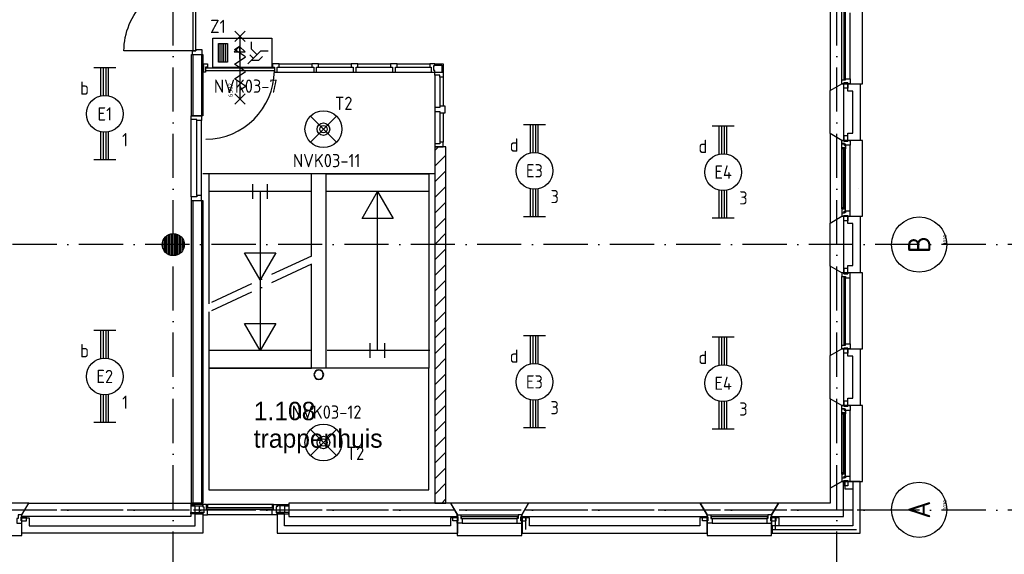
# Model space of a CAD drawing. Header units: millimetres. Extents: x -6587 to 112313, y 244 to 84344.
# Tile 33 of 55: x 73093 to 86448, y 8700 to 15959. Entities that reach past the tile are written whole.
import ezdxf
from ezdxf.enums import TextEntityAlignment as Align

# ---------------------------------------------------------------- set-up
doc = ezdxf.new("R2010")
doc.units = ezdxf.units.MM
doc.header["$LTSCALE"] = 100
doc.linetypes.add('DASHDOT', pattern=[9, 6, -1.5, 0, -1.5])
doc.layers.get('0').update_dxf_attribs({"linetype": 'CONTINUOUS'})
for name, color, linetype in [('AL$1----_ALGEMEEN', 7, 'CONTINUOUS'), ('AL$2----_RENVOOI', 7, 'CONTINUOUS'), ('AL$7----_STRAMIEN', 1, 'DASHDOT'), ('AL21----_BUITENWAND', 4, 'CONTINUOUS'), ('AL21K---_ISOLATIE', 1, 'CONTINUOUS'), ('AL22----_BINNENWAND', 7, 'CONTINUOUS'), ('AL24----_TRAPPEN', 7, 'CONTINUOUS'), ('AL28----_KONSTRUKTIE', 3, 'CONTINUOUS'), ('AL31----_BUITENKOZ', 7, 'CONTINUOUS'), ('AL32----_BINNENKOZ', 7, 'CONTINUOUS'), ('AL32----_DRAAIRICHTING', 1, 'CONTINUOUS'), ('AL65----_BEVEILIGING', 7, 'CONTINUOUS'), ('ALN-----_BLOCKNAAM', 2, 'CONTINUOUS'), ('ALXA3---_VOLZWART', 14, 'CONTINUOUS'), ('ALXAA---_GEWBETON', 12, 'CONTINUOUS'), ('ALXAB---_PREFABBETON', 1, 'CONTINUOUS'), ('ALXOU---_GLAS', 7, 'CONTINUOUS'), ('BOUW', 8, 'CONTINUOUS'), ('EB63101-_ATTRIB', 2, 'CONTINUOUS'), ('EB63202-_ATTRIB', 2, 'CONTINUOUS'), ('EB63501-_ATTRIB', 2, 'CONTINUOUS'), ('EL63101-_LICHT-ARM', 3, 'CONTINUOUS'), ('EL63202-_NOODVRL-TXT', 3, 'CONTINUOUS'), ('EL63501-_NOODVRL-ARM', 3, 'CONTINUOUS')]:
    doc.layers.add(name, color=color, linetype=linetype)
doc.styles.add('1_8', font='iso', dxfattribs={"width": 0.7, "height": 1.8})
doc.styles.add('BURO-025', font='BUROFONT.shx', dxfattribs={"height": 250})
doc.styles.add('NORATT', font='isocp.shx')
doc.styles.get("Standard").update_dxf_attribs({"font": 'iso.shx'})

# ---------------------------------------------------------------- blocks, each defined once
blk = doc.blocks.new('ES3G01')
at = {"color": 0}
for p, q in [((-1.77, 1.77), (1.77, -1.77)), ((1.77, 1.77), (-1.77, -1.77))]:
    blk.add_line(p, q, dxfattribs=at)
at = {"color": 6}
blk.add_lwpolyline([(1.77, -1.77), (1.75, -1.75)], dxfattribs=at)
blk.add_circle((0, 0), 2.5)
at = {"color": 0}
for radius in [0.85, 0.5]:
    blk.add_circle((0, 0), radius, dxfattribs=at)
at = {"color": 6, "style": '1_8'}
for tag, flags, p in [('A_CODE', 8, (-3.5, 2.75)), ('SCHAK', 8, (3.5, 2.75)), ('GROEP', 8, (-3.5, -2.75)), ('KAST', 9, (3.5, -2.75))]:
    blk.add_attdef(tag, text='', height=1.8, dxfattribs=dict(at, flags=flags)).set_placement(p, align=Align.MIDDLE)
blk = doc.blocks.new('EJ3T20')
at = {"color": 0}
for p, q in [((-6.25, -1.5), (-6.25, 1.5)), ((-6.25, -1.5), (-6.25, 1.5)), ((6.25, -1.5), (6.25, 1.5)), ((6.25, -1.5), (6.25, 1.5)), ((-6.25, 0.52), (-2.44, 0.52)), ((-6.25, 0.52), (-2.44, 0.52)), ((-6.25, 0.17), (-2.49, 0.17)), ((-6.25, 0.17), (-2.49, 0.17)), ((2.44, 0.52), (6.25, 0.52)), ((2.44, 0.52), (6.25, 0.52)), ((2.49, 0.17), (6.25, 0.17)), ((2.49, 0.17), (6.25, 0.17)), ((-6.25, -0.17), (-2.49, -0.17)), ((-6.25, -0.17), (-2.49, -0.17)), ((-6.25, -0.52), (-2.44, -0.52)), ((-6.25, -0.52), (-2.44, -0.52)), ((2.44, -0.52), (6.25, -0.52)), ((2.44, -0.52), (6.25, -0.52)), ((2.49, -0.17), (6.25, -0.17)), ((2.49, -0.17), (6.25, -0.17))]:
    blk.add_line(p, q, dxfattribs=at)
blk.add_circle((0, 0), 2.5, dxfattribs=at)
blk.add_circle((0, 0), 2.5, dxfattribs=at)
at = {"style": 'NORATT', "flags": 9}
blk.add_attdef('GELIJK', text='', height=1.8, dxfattribs=at).set_placement((3.5, 5), align=Align.MIDDLE_CENTER)
at = {"color": 6}
for tag, style, flags, p in [('SCHAK', 'NORATT', 8, (3.5, 2.75)), ('SCHAK', '1_8', 8, (3.5, 2.75)), ('A_CODE', 'NORATT', 8, (0, 0)), ('A_CODE', '1_8', 8, (0, 0)), ('GROEP', 'NORATT', 8, (-3.5, -2.75)), ('GROEP', '1_8', 8, (-3.5, -2.75)), ('KAST', 'NORATT', 9, (3.5, -2.75)), ('KAST', '1_8', 9, (3.5, -2.75))]:
    blk.add_attdef(tag, text='', height=1.8, dxfattribs=dict(at, style=style, flags=flags)).set_placement(p, align=Align.MIDDLE)
blk = doc.blocks.new('ES3N026')
for p, q in [((-1.5, 0.75), (-1, 0.25)), ((0.38, -0.88), (0.38, 0.87)), ((2.25, 1.25), (2.25, -1.25)), ((2.5, 1.25), (2.5, -1.25)), ((2.75, 1.25), (2.75, -1.25)), ((3, 1.25), (3, -1.25))]:
    blk.add_line(p, q)
for points in [[(4.01, 2.01), (4.01, -1.98), (-3.99, -1.98), (-3.99, 2.01)], [(3.25, -1.25), (2, -1.25), (2, 1.25), (3.25, 1.25)], [(0.38, -0.88), (1.12, -0.13), (-0.37, -0.13)]]:
    blk.add_lwpolyline(points, close=True)
for points in [[(-0.75, 1.5), (-2.5, -0.25), (-3.5, -0.25)], [(-1.25, 1), (-2.25, 1), (-2.75, 0.5)], [(-2, 0.25), (-1.25, -0.5), (-1.25, -1.5)]]:
    blk.add_lwpolyline(points)
at = {"color": 2, "style": '1_8', "flags": 8}
blk.add_attdef('NUMMER', text='', height=1.8, dxfattribs=at).set_placement((4, 3.75), align=Align.MIDDLE)
at = {"style": '1_8'}
for tag, flags, p in [('A_CODE', 8, (-3.5, 2.75)), ('SCHAK', 8, (3.5, 2.75)), ('GROEP', 8, (-3.5, -2.75)), ('KAST', 9, (3.5, -2.75))]:
    blk.add_attdef(tag, text='', height=1.8, dxfattribs=dict(at, flags=flags)).set_placement(p, align=Align.MIDDLE_CENTER)
blk = doc.blocks.new('1010')
at = {"layer": 'AL$7----_STRAMIEN', "color": 7, "linetype": 'Continuous'}
blk.add_circle((0, 750), 750, dxfattribs=at)
at = {"layer": 'AL$7----_STRAMIEN', "color": 3, "linetype": 'Continuous'}
blk.add_attdef('STR-NAAM', text='', height=600, rotation=360, dxfattribs=at).set_placement((0, 750), align=Align.MIDDLE)
at = {"layer": 'ALN-----_BLOCKNAAM', "linetype": 'Continuous'}
blk.add_text('1010', height=100, dxfattribs=at).set_placement((0, 0))
blk = doc.blocks.new('RONDBUIS219X8')
at = {"color": 0, "linetype": 'Continuous'}
for points in [[(109.55, 0, 1), (-109.55, 0, 1)], [(101.55, 0, 1), (-101.55, 0, 1)]]:
    blk.add_lwpolyline(points, format="xyb", close=True, dxfattribs=at)
blk = doc.blocks.new('6502')
at = {"layer": 'AL65----_BEVEILIGING', "linetype": 'Continuous'}
for points in [[(-495, -70), (-355, 70)], [(-495, 70), (-355, -70)], [(-425, 0), (425, 0)], [(-300, 0), (-250, -75), (-150, 75), (-100, 0)], [(-100, 0), (-50, -75), (50, 75), (100, 0)], [(100, 0), (150, -75), (250, 75), (300, 0)], [(355, -70), (495, 70)], [(355, 70), (495, -70)]]:
    blk.add_lwpolyline(points, dxfattribs=at)
at = {"layer": 'ALN-----_BLOCKNAAM', "linetype": 'Continuous'}
blk.add_text('6502', height=61, dxfattribs=at).set_placement((-400, 100))
blk = doc.blocks.new('VER90')
at = {"linetype": 'Continuous'}
blk.add_lwpolyline([(45, 139), (-45, 139), (-45, 67), (-28, 67), (-28, 0), (28, 0), (28, 67), (45, 67)], close=True, dxfattribs=at)
at = {"layer": 'ALN-----_BLOCKNAAM', "linetype": 'Continuous'}
blk.add_text('VER90', height=1, dxfattribs=at).set_placement((0, 0))

msp = doc.modelspace()

# ---------------------------------------------------------------- hatches: boundary and pattern name
at = {"layer": 'ALXAA---_GEWBETON'}
h = msp.add_hatch(dxfattribs=at)
h.set_pattern_fill('GEWPBET', color=8, scale=100, angle=90, style=0)
h.set_pattern_definition([(90, (75174.838, 12904.99), (-20, 1e-15), [])])
edge = h.paths.add_edge_path()
edge.add_arc((75174.8, 12905), 150, 0, 360)

# ---------------------------------------------------------------- linework, layer by layer
at = {"color": 8, "linetype": 'Continuous'}
for points in [[(78838.8, 15245), (78838.8, 15178), (78791.8, 15178), (78791.8, 15205), (78724.8, 15205), (78724.8, 15245)], [(78838.8, 14231), (78838.8, 14298), (78791.8, 14298), (78791.8, 14271), (78724.8, 14271), (78724.8, 14231)]]:
    msp.add_lwpolyline(points, close=True, dxfattribs=at)
msp.add_arc((75608, 15273.8), 938.9, 270.53799, 359.46201, dxfattribs=at)
at = {"layer": 'AL$1----_ALGEMEEN', "color": 8}
msp.add_line((84474.8, 13665), (84474.8, 13665), dxfattribs=at)
msp.add_lwpolyline([(77248.7, 13186), (77248.7, 13186)], dxfattribs=at)
at = {"layer": 'AL$2----_RENVOOI', "color": 8}
for p, q in [((78724.3, 13866), (75577.3, 13866)), ((77051.5, 13626), (75656.8, 13626)), ((78643.3, 13626), (77251.5, 13626)), ((77051.7, 11466), (75657.5, 11466)), ((78654.2, 11466.2), (77262.4, 11466.2))]:
    msp.add_line(p, q, dxfattribs=at)
at = {"layer": 'AL$7----_STRAMIEN', "color": 1}
for p, q in [((84174.8, 7509.2), (84174.8, 76734.4)), ((75174.8, 7509.2), (75174.8, 54196.6)), ((94298.3, 12904.9), (16060, 12904.9)), ((94298.3, 9298.7), (16060, 9298.7)), ((66451.1, 9305), (84848.1, 9305))]:
    msp.add_line(p, q, dxfattribs=at)
at = {"layer": 'AL21----_BUITENWAND', "color": 8}
for p, q in [((84325.8, 14990), (84325.8, 15090)), ((84325.8, 15090), (84494.8, 15090)), ((84394.8, 14990), (84325.8, 14990)), ((84394.8, 14420), (84394.8, 14990)), ((84494.8, 15090), (84494.8, 14320)), ((84325.8, 14420), (84394.8, 14420)), ((84325.8, 14320), (84325.8, 14420)), ((84494.8, 14320), (84325.8, 14320)), ((84325.8, 13190), (84325.8, 13290)), ((84325.8, 13290), (84494.8, 13290)), ((84494.8, 13290), (84494.8, 12520)), ((84394.8, 13190), (84325.8, 13190)), ((84394.8, 12620), (84394.8, 13190)), ((84325.8, 12620), (84394.8, 12620)), ((84325.8, 12520), (84325.8, 12620)), ((84494.8, 12520), (84325.8, 12520)), ((84325.8, 11390), (84325.8, 11490)), ((84325.8, 11490), (84494.8, 11490)), ((84494.8, 11490), (84494.8, 10720)), ((84394.8, 11390), (84325.8, 11390)), ((84394.8, 10820), (84394.8, 11390)), ((84325.8, 10820), (84394.8, 10820)), ((84325.8, 10720), (84325.8, 10820)), ((84494.8, 10720), (84325.8, 10720)), ((84494.8, 9690), (84284.8, 9690)), ((84284.8, 9690), (84284.8, 9590)), ((84494.8, 9690), (84394.8, 9690)), ((84394.8, 9690), (84394.8, 9085)), ((84394.8, 9690), (84394.8, 9085)), ((84494.8, 9690), (84394.8, 9690)), ((84494.8, 8985), (84494.8, 9690)), ((84494.8, 8985), (84494.8, 9690)), ((84494.8, 8985), (84494.8, 9690)), ((84284.8, 9590), (84394.8, 9590)), ((84394.8, 9590), (84394.8, 9085)), ((75474.8, 9085), (75474.8, 9250.5)), ((75474.8, 9250.5), (75574.8, 9250.5)), ((75574.8, 9250.5), (75574.8, 8985)), ((76683.8, 9250.5), (76583.8, 9250.5)), ((76583.8, 9250.5), (76583.8, 8985)), ((76683.8, 9085), (76683.8, 9250.5)), ((73122.8, 8985), (73122.8, 9195)), ((73122.8, 9195), (73222.8, 9195)), ((73222.8, 9195), (73222.8, 9085)), ((73222.8, 9085), (75474.8, 9085)), ((78934.8, 9085), (76683.8, 9085)), ((78934.8, 9195), (78934.8, 9085)), ((79034.8, 9195), (78934.8, 9195)), ((79034.8, 8985), (79034.8, 9195)), ((80009.8, 9195), (79909.8, 9195)), ((79909.8, 9195), (79909.8, 8985)), ((80009.8, 9085), (80009.8, 9195)), ((82316.8, 9085), (80009.8, 9085)), ((82316.8, 9195), (82316.8, 9085)), ((82416.8, 9195), (82316.8, 9195)), ((82416.8, 8985), (82416.8, 9195)), ((83291.8, 9195), (83291.8, 8985)), ((83391.8, 9195), (83291.8, 9195)), ((84394.8, 9085), (83299.8, 9085)), ((83299.8, 9085), (83299.8, 8985)), ((84394.8, 9085), (83299.8, 9085)), ((83299.8, 9085), (83299.8, 8985)), ((83391.8, 9085), (83391.8, 9195)), ((84394.8, 9085), (83391.8, 9085)), ((75574.8, 8985), (73122.8, 8985)), ((76583.8, 8985), (79034.8, 8985)), ((79909.8, 8985), (82416.8, 8985)), ((83291.8, 8985), (84494.8, 8985)), ((83299.8, 8985), (84494.8, 8985)), ((83299.8, 8985), (84494.8, 8985))]:
    msp.add_line(p, q, dxfattribs=at)
at = {"layer": 'AL21K---_ISOLATIE', "color": 8, "linetype": 'Continuous'}
for p, q in [((84264.8, 14990), (84264.8, 14420)), ((84264.8, 13190), (84264.8, 12620)), ((84264.8, 11390), (84264.8, 10820))]:
    msp.add_line(p, q, dxfattribs=at)
at = {"layer": 'AL22----_BINNENWAND', "color": 8}
for p, q in [((75424.8, 14655), (75424.8, 15484)), ((75424.8, 15484), (75574.8, 15484)), ((75574.8, 15484), (75574.8, 14655)), ((75574.8, 14655), (75424.8, 14655)), ((75424.8, 9395), (75424.8, 13505)), ((75424.8, 13505), (75574.8, 13505)), ((75574.8, 13505), (75574.8, 9395)), ((75574.8, 9395), (75424.8, 9395))]:
    msp.add_line(p, q, dxfattribs=at)
at = {"layer": 'AL22----_BINNENWAND', "color": 8, "linetype": 'Continuous'}
for p, q in [((75439.8, 15484), (75439.8, 14655)), ((75559.8, 15484), (75559.8, 14655)), ((75439.8, 13505), (75439.8, 9395)), ((75559.8, 13505), (75559.8, 9395))]:
    msp.add_line(p, q, dxfattribs=at)
at = {"layer": 'AL24----_TRAPPEN', "color": 8}
for points in [[(75656.8, 13866), (75658.2, 12101.6)], [(77051.5, 12749.1), (77051.5, 13866), (75656.8, 13866)], [(76254.2, 13526), (76254.2, 13726)], [(76354.2, 13626), (76354.2, 11466)], [(76454.2, 13526), (76454.2, 13726)], [(77946, 11466), (77946, 13626)], [(75658.2, 11991.3), (75657.1, 11226), (77051.5, 11226), (77052.8, 12639.5)], [(77846, 11366), (77846, 11566)], [(78046, 11366), (78046, 11566)]]:
    msp.add_lwpolyline(points, dxfattribs=at)
for points in [[(78643.3, 13866), (78643.3, 11226), (77251.5, 11226), (77251.5, 13866)], [(77947.4, 13626), (78159, 13259.5), (77735.8, 13259.5)], [(76354.2, 12426), (76142.5, 12792.5), (76565.8, 12792.5)], [(76354.2, 11466), (76142.5, 11832.5), (76565.8, 11832.5)], [(75656.8, 11226), (75656.8, 9576), (78643.3, 9576), (78643.3, 11226)]]:
    msp.add_lwpolyline(points, close=True, dxfattribs=at)
at = {"layer": 'AL24----_TRAPPEN', "color": 8, "linetype": 'DASHDOT'}
for points in [[(77052.8, 12749.8), (75658.2, 12101.6)], [(77052.8, 12639.5), (75658.2, 11991.3)]]:
    msp.add_lwpolyline(points, dxfattribs=at)
at = {"layer": 'AL28----_KONSTRUKTIE', "color": 8}
for p, q in [((84084.8, 14997.6), (84244.8, 15090)), ((84084.8, 14412.4), (84084.8, 14997.6)), ((84244.8, 15090), (84264.8, 15090)), ((84264.8, 15090), (84264.8, 14320)), ((84244.8, 14320), (84084.8, 14412.4)), ((84264.8, 14320), (84244.8, 14320)), ((78874.8, 14231), (78724.8, 14231)), ((78724.8, 14231), (78724.8, 9395)), ((78874.8, 9395), (78874.8, 14231)), ((84084.8, 13197.6), (84244.8, 13290)), ((84244.8, 13290), (84264.8, 13290)), ((84264.8, 13290), (84264.8, 12520)), ((84084.8, 12612.4), (84084.8, 13197.6)), ((84244.8, 12520), (84084.8, 12612.4)), ((84264.8, 12520), (84244.8, 12520)), ((84084.8, 11397.6), (84244.8, 11490)), ((84244.8, 11490), (84264.8, 11490)), ((84264.8, 11490), (84264.8, 10720)), ((84084.8, 10812.4), (84084.8, 11397.6)), ((84244.8, 10720), (84084.8, 10812.4)), ((84264.8, 10720), (84244.8, 10720)), ((78724.8, 9395), (78874.8, 9395)), ((79994.2, 9395), (79901.8, 9235)), ((82324.5, 9395), (79994.2, 9395)), ((82416.8, 9235), (82324.5, 9395)), ((79901.8, 9235), (79901.8, 9215)), ((79901.8, 9215), (82416.8, 9215)), ((82416.8, 9215), (82416.8, 9235))]:
    msp.add_line(p, q, dxfattribs=at)
at = {"layer": 'AL28----_KONSTRUKTIE', "color": 8, "linetype": 'Continuous'}
for p, q in [((84244.8, 9690), (84084.8, 9597.6)), ((84264.8, 9690), (84244.8, 9690)), ((84264.8, 9215), (84264.8, 9690)), ((84084.8, 9597.6), (84084.8, 9395)), ((73122.8, 9235), (73215.2, 9395)), ((73215.2, 9395), (75414.8, 9395)), ((75414.8, 9395), (75414.8, 9215)), ((78942.5, 9395), (76743.8, 9395)), ((76743.8, 9395), (76743.8, 9215)), ((79034.8, 9235), (78942.5, 9395)), ((83384.2, 9395), (83291.8, 9235)), ((84084.8, 9395), (83384.2, 9395)), ((73122.8, 9215), (73122.8, 9235)), ((75414.8, 9215), (73122.8, 9215)), ((76743.8, 9215), (79034.8, 9215)), ((79034.8, 9215), (79034.8, 9235)), ((83291.8, 9235), (83291.8, 9215)), ((83291.8, 9215), (84264.8, 9215))]:
    msp.add_line(p, q, dxfattribs=at)
at = {"layer": 'AL28----_KONSTRUKTIE', "color": 8}
msp.add_circle((75174.8, 12905), 150, dxfattribs=at)
at = {"layer": 'AL31----_BUITENKOZ', "color": 8}
for p, q in [((84084.8, 16212.4), (84084.8, 14997.6)), ((84244.8, 15140), (84244.8, 16070)), ((84358.8, 15157), (84358.8, 16053)), ((84524.8, 15090), (84524.8, 16120)), ((84269.8, 15100), (84325.8, 15100)), ((84269.8, 15029), (84269.8, 15100)), ((84325.8, 15100), (84325.8, 15029)), ((84084.8, 14997.6), (84244.8, 15090)), ((84244.8, 15090), (84524.8, 15090)), ((84325.8, 15029), (84269.8, 15029)), ((84244.8, 14320), (84084.8, 14412.4)), ((84084.8, 14412.4), (84084.8, 13197.6)), ((84524.8, 14320), (84244.8, 14320)), ((84244.8, 14320), (84269.8, 14320)), ((84244.8, 14276), (84244.8, 14320)), ((84325.8, 14381), (84269.8, 14381)), ((84269.8, 14381), (84269.8, 14310)), ((84269.8, 14320), (84269.8, 14310)), ((84269.8, 14310), (84325.8, 14310)), ((84269.8, 14310), (84325.8, 14310)), ((84325.8, 14310), (84325.8, 14381)), ((84325.8, 14310), (84325.8, 14320)), ((84325.8, 14320), (84358.8, 14320)), ((84358.8, 14320), (84358.8, 14253)), ((84524.8, 13290), (84524.8, 14320)), ((84241.8, 14263.3), (84246.1, 14265.7)), ((84241.8, 14220.8), (84241.8, 14263.3)), ((84282.8, 14220.8), (84241.8, 14220.8)), ((84241.8, 13389.2), (84241.8, 14220.8)), ((84244.1, 14220.8), (84257.7, 14220.8)), ((84244.1, 14203.8), (84244.1, 14220.8)), ((84257.7, 14203.8), (84244.1, 14203.8)), ((84280.8, 14276), (84244.8, 14276)), ((84246.1, 14265.7), (84246.1, 14272.8)), ((84246.1, 14272.8), (84275.8, 14272.8)), ((84257.7, 14220.8), (84257.7, 14203.8)), ((84275.8, 14272.8), (84275.8, 14250.3)), ((84275.8, 14250.3), (84280.8, 14250.3)), ((84280.8, 14270), (84280.8, 14276)), ((84295.8, 14270), (84280.8, 14270)), ((84280.8, 14250.3), (84280.8, 14258.3)), ((84280.8, 14258.3), (84295.8, 14258.3)), ((84282.8, 14203.8), (84282.8, 14220.8)), ((84295.8, 14205.9), (84282.8, 14203.8)), ((84295.8, 14253), (84295.8, 14270)), ((84295.8, 14258.3), (84295.8, 14253)), ((84358.8, 14253), (84295.8, 14253)), ((84295.8, 14253), (84295.8, 14205.9)), ((84295.8, 13404.1), (84295.8, 14205.9)), ((84358.8, 13357), (84358.8, 14253)), ((84282.8, 13389.2), (84241.8, 13389.2)), ((84241.8, 13389.2), (84241.8, 13346.7)), ((84257.7, 13406.2), (84244.1, 13406.2)), ((84244.1, 13406.2), (84244.1, 13389.2)), ((84244.1, 13389.2), (84257.7, 13389.2)), ((84257.7, 13389.2), (84257.7, 13406.2)), ((84275.8, 13337.2), (84275.8, 13359.7)), ((84275.8, 13359.7), (84280.8, 13359.7)), ((84280.8, 13359.7), (84280.8, 13351.7)), ((84295.8, 13404.1), (84282.8, 13406.2)), ((84282.8, 13406.2), (84282.8, 13389.2)), ((84295.8, 13357), (84295.8, 13404.1)), ((84358.8, 13357), (84295.8, 13357)), ((84295.8, 13357), (84295.8, 13340)), ((84295.8, 13351.7), (84295.8, 13357)), ((84358.8, 13290), (84358.8, 13357)), ((84084.8, 13197.6), (84244.8, 13290)), ((84241.8, 13346.7), (84246.1, 13344.2)), ((84280.8, 13334), (84244.8, 13334)), ((84244.8, 13334), (84244.8, 13290)), ((84244.8, 13290), (84524.8, 13290)), ((84244.8, 13290), (84269.8, 13290)), ((84246.1, 13344.2), (84246.1, 13337.2)), ((84246.1, 13337.2), (84275.8, 13337.2)), ((84269.8, 13300), (84325.8, 13300)), ((84269.8, 13229), (84269.8, 13300)), ((84269.8, 13290), (84269.8, 13300)), ((84269.8, 13300), (84325.8, 13300)), ((84325.8, 13229), (84269.8, 13229)), ((84280.8, 13351.7), (84295.8, 13351.7)), ((84295.8, 13340), (84280.8, 13340)), ((84280.8, 13340), (84280.8, 13334)), ((84325.8, 13300), (84325.8, 13229)), ((84325.8, 13300), (84325.8, 13290)), ((84325.8, 13290), (84358.8, 13290)), ((84244.8, 12520), (84084.8, 12612.4)), ((84084.8, 12612.4), (84084.8, 11397.6)), ((84325.8, 12581), (84269.8, 12581)), ((84269.8, 12581), (84269.8, 12510)), ((84325.8, 12510), (84325.8, 12581)), ((84524.8, 12520), (84244.8, 12520)), ((84244.8, 11540), (84244.8, 12470)), ((84269.8, 12510), (84325.8, 12510)), ((84358.8, 11557), (84358.8, 12453)), ((84524.8, 11490), (84524.8, 12520)), ((84084.8, 11397.6), (84244.8, 11490)), ((84244.8, 11490), (84524.8, 11490)), ((84269.8, 11500), (84325.8, 11500)), ((84269.8, 11429), (84269.8, 11500)), ((84325.8, 11500), (84325.8, 11429)), ((84325.8, 11429), (84269.8, 11429)), ((84244.8, 10720), (84084.8, 10812.4)), ((84084.8, 10812.4), (84084.8, 9597.6)), ((84524.8, 10720), (84244.8, 10720)), ((84244.8, 10720), (84269.8, 10720)), ((84244.8, 10676), (84244.8, 10720)), ((84325.8, 10781), (84269.8, 10781)), ((84269.8, 10781), (84269.8, 10710)), ((84269.8, 10720), (84269.8, 10710)), ((84269.8, 10710), (84325.8, 10710)), ((84269.8, 10710), (84325.8, 10710)), ((84325.8, 10710), (84325.8, 10781)), ((84325.8, 10710), (84325.8, 10720)), ((84325.8, 10720), (84358.8, 10720)), ((84358.8, 10720), (84358.8, 10653)), ((84524.8, 9690), (84524.8, 10720)), ((84241.8, 10663.3), (84246.1, 10665.7)), ((84241.8, 10620.8), (84241.8, 10663.3)), ((84282.8, 10620.8), (84241.8, 10620.8)), ((84241.8, 9789.2), (84241.8, 10620.8)), ((84244.1, 10620.8), (84257.7, 10620.8)), ((84244.1, 10603.8), (84244.1, 10620.8)), ((84257.7, 10603.8), (84244.1, 10603.8)), ((84280.8, 10676), (84244.8, 10676)), ((84246.1, 10665.7), (84246.1, 10672.8)), ((84246.1, 10672.8), (84275.8, 10672.8)), ((84257.7, 10620.8), (84257.7, 10603.8)), ((84275.8, 10672.8), (84275.8, 10650.3)), ((84275.8, 10650.3), (84280.8, 10650.3)), ((84280.8, 10670), (84280.8, 10676)), ((84295.8, 10670), (84280.8, 10670)), ((84280.8, 10650.3), (84280.8, 10658.3)), ((84280.8, 10658.3), (84295.8, 10658.3)), ((84282.8, 10603.8), (84282.8, 10620.8)), ((84295.8, 10605.9), (84282.8, 10603.8)), ((84295.8, 10653), (84295.8, 10670)), ((84295.8, 10658.3), (84295.8, 10653)), ((84358.8, 10653), (84295.8, 10653)), ((84295.8, 10653), (84295.8, 10605.9)), ((84295.8, 9804.1), (84295.8, 10605.9)), ((84358.8, 9757), (84358.8, 10653)), ((84282.8, 9789.2), (84241.8, 9789.2)), ((84241.8, 9789.2), (84241.8, 9746.7)), ((84257.7, 9806.2), (84244.1, 9806.2)), ((84244.1, 9806.2), (84244.1, 9789.2)), ((84244.1, 9789.2), (84257.7, 9789.2)), ((84257.7, 9789.2), (84257.7, 9806.2)), ((84275.8, 9737.2), (84275.8, 9759.7)), ((84275.8, 9759.7), (84280.8, 9759.7)), ((84280.8, 9759.7), (84280.8, 9751.7)), ((84280.8, 9751.7), (84295.8, 9751.7)), ((84295.8, 9804.1), (84282.8, 9806.2)), ((84282.8, 9806.2), (84282.8, 9789.2)), ((84295.8, 9757), (84295.8, 9804.1)), ((84358.8, 9757), (84295.8, 9757)), ((84295.8, 9757), (84295.8, 9740)), ((84295.8, 9751.7), (84295.8, 9757)), ((84358.8, 9690), (84358.8, 9757)), ((84084.8, 9597.6), (84244.8, 9690)), ((84241.8, 9746.7), (84246.1, 9744.2)), ((84280.8, 9734), (84244.8, 9734)), ((84244.8, 9734), (84244.8, 9690)), ((84244.8, 9690), (84524.8, 9690)), ((84244.8, 9690), (84269.8, 9690)), ((84246.1, 9744.2), (84246.1, 9737.2)), ((84246.1, 9737.2), (84275.8, 9737.2)), ((84269.8, 9700), (84325.8, 9700)), ((84269.8, 9629), (84269.8, 9700)), ((84269.8, 9690), (84269.8, 9700)), ((84269.8, 9700), (84325.8, 9700)), ((84325.8, 9629), (84269.8, 9629)), ((84295.8, 9740), (84280.8, 9740)), ((84280.8, 9740), (84280.8, 9734)), ((84325.8, 9700), (84325.8, 9629)), ((84325.8, 9700), (84325.8, 9690)), ((84325.8, 9690), (84358.8, 9690)), ((83384.2, 9395), (82324.5, 9395)), ((82324.5, 9395), (82416.8, 9235)), ((83291.8, 9235), (83384.2, 9395)), ((82416.8, 9235), (82416.8, 8955)), ((82466.8, 9235), (83241.8, 9235)), ((83291.8, 8955), (83291.8, 9235)), ((82355.8, 9154), (82355.8, 9210)), ((82355.8, 9210), (82426.8, 9210)), ((82426.8, 9154), (82355.8, 9154)), ((82426.8, 9210), (82426.8, 9154)), ((82483.8, 9121), (83224.8, 9121)), ((83281.8, 9210), (83281.8, 9154)), ((83352.8, 9210), (83281.8, 9210)), ((83281.8, 9154), (83352.8, 9154)), ((83352.8, 9154), (83352.8, 9210)), ((82416.8, 8955), (83291.8, 8955))]:
    msp.add_line(p, q, dxfattribs=at)
at = {"layer": 'AL31----_BUITENKOZ', "color": 8, "linetype": 'Continuous'}
for p, q in [((84270.8, 16065), (84270.8, 15145)), ((84291.8, 15145), (84291.8, 16065)), ((84244.8, 15140), (84244.8, 15140)), ((84244.8, 15140), (84295.8, 15140)), ((84244.8, 15090), (84244.8, 15140)), ((84325.8, 15100), (84269.8, 15100)), ((84269.8, 15100), (84269.8, 15090)), ((84270.8, 15145), (84291.8, 15145)), ((84295.8, 15140), (84295.8, 15157)), ((84295.8, 15157), (84358.8, 15157)), ((84325.8, 15090), (84325.8, 15100)), ((84358.8, 15157), (84358.8, 15157)), ((84358.8, 15157), (84358.8, 15157)), ((84358.8, 15157), (84358.8, 15157)), ((84358.8, 15157), (84358.8, 15157)), ((84358.8, 15157), (84358.8, 15090)), ((84269.8, 15090), (84244.8, 15090)), ((84269.8, 15090), (84269.8, 15090)), ((84358.8, 15090), (84325.8, 15090)), ((84280.8, 14218.8), (84259.8, 14218.8)), ((84259.8, 14218.8), (84259.8, 13391.2)), ((84280.8, 13391.2), (84280.8, 14218.8)), ((84259.8, 13391.2), (84280.8, 13391.2)), ((84269.8, 12520), (84244.8, 12520)), ((84244.8, 12520), (84244.8, 12470)), ((84244.8, 12470), (84244.8, 12470)), ((84244.8, 12470), (84295.8, 12470)), ((84269.8, 12510), (84269.8, 12520)), ((84269.8, 12520), (84269.8, 12520)), ((84325.8, 12510), (84269.8, 12510)), ((84291.8, 12465), (84270.8, 12465)), ((84270.8, 12465), (84270.8, 11545)), ((84291.8, 11545), (84291.8, 12465)), ((84295.8, 12470), (84295.8, 12453)), ((84295.8, 12453), (84358.8, 12453)), ((84358.8, 12520), (84325.8, 12520)), ((84325.8, 12520), (84325.8, 12510)), ((84358.8, 12453), (84358.8, 12520)), ((84358.8, 12453), (84358.8, 12453)), ((84358.8, 12453), (84358.8, 12453)), ((84358.8, 12453), (84358.8, 12453)), ((84358.8, 12453), (84358.8, 12453)), ((84244.8, 11540), (84244.8, 11540)), ((84244.8, 11540), (84295.8, 11540)), ((84244.8, 11490), (84244.8, 11540)), ((84269.8, 11490), (84244.8, 11490)), ((84325.8, 11500), (84269.8, 11500)), ((84269.8, 11500), (84269.8, 11490)), ((84269.8, 11490), (84269.8, 11490)), ((84270.8, 11545), (84291.8, 11545)), ((84295.8, 11540), (84295.8, 11557)), ((84295.8, 11557), (84358.8, 11557)), ((84325.8, 11490), (84325.8, 11500)), ((84358.8, 11490), (84325.8, 11490)), ((84358.8, 11557), (84358.8, 11557)), ((84358.8, 11557), (84358.8, 11557)), ((84358.8, 11557), (84358.8, 11557)), ((84358.8, 11557), (84358.8, 11557)), ((84358.8, 11557), (84358.8, 11490)), ((84280.8, 10618.8), (84259.8, 10618.8)), ((84259.8, 10618.8), (84259.8, 9791.2)), ((84280.8, 9791.2), (84280.8, 10618.8)), ((84259.8, 9791.2), (84280.8, 9791.2)), ((82416.8, 9210), (82416.8, 9235)), ((82416.8, 9235), (82466.8, 9235)), ((82466.8, 9235), (82466.8, 9235)), ((82466.8, 9235), (82466.8, 9184)), ((83241.8, 9235), (83241.8, 9235)), ((83241.8, 9235), (83241.8, 9184)), ((83291.8, 9235), (83241.8, 9235)), ((83291.8, 9210), (83291.8, 9235)), ((82426.8, 9210), (82416.8, 9210)), ((82416.8, 9210), (82416.8, 9210)), ((82416.8, 9121), (82416.8, 9154)), ((82416.8, 9154), (82426.8, 9154)), ((82483.8, 9121), (82416.8, 9121)), ((82426.8, 9154), (82426.8, 9210)), ((82466.8, 9184), (82483.8, 9184)), ((82471.8, 9209), (82471.8, 9188)), ((83236.8, 9209), (82471.8, 9209)), ((82471.8, 9188), (83236.8, 9188)), ((82483.8, 9184), (82483.8, 9121)), ((82483.8, 9121), (82483.8, 9121)), ((82483.8, 9121), (82483.8, 9121)), ((82483.8, 9121), (82483.8, 9121)), ((82483.8, 9121), (82483.8, 9121)), ((83241.8, 9184), (83224.8, 9184)), ((83224.8, 9184), (83224.8, 9121)), ((83224.8, 9121), (83224.8, 9121)), ((83224.8, 9121), (83224.8, 9121)), ((83224.8, 9121), (83224.8, 9121)), ((83224.8, 9121), (83224.8, 9121)), ((83224.8, 9121), (83291.8, 9121)), ((83236.8, 9188), (83236.8, 9209)), ((83281.8, 9154), (83281.8, 9210)), ((83281.8, 9210), (83291.8, 9210)), ((83291.8, 9154), (83281.8, 9154)), ((83291.8, 9210), (83291.8, 9210)), ((83291.8, 9121), (83291.8, 9154))]:
    msp.add_line(p, q, dxfattribs=at)
at = {"layer": 'AL31----_BUITENKOZ', "color": 8}
for points in [[(73122.8, 9235), (73215.2, 9395), (72155.5, 9395), (72247.8, 9235), (72247.8, 8955), (73122.8, 8955)], [(79901.8, 9235), (79994.2, 9395), (78934.5, 9395), (79026.8, 9235), (79026.8, 8955), (79901.8, 8955)], [(73112.8, 9210), (73112.8, 9154), (73183.8, 9154), (73183.8, 9210)], [(79036.8, 9210), (79036.8, 9154), (78965.8, 9154), (78965.8, 9210)], [(79891.8, 9210), (79891.8, 9154), (79962.8, 9154), (79962.8, 9210)]]:
    msp.add_lwpolyline(points, close=True, dxfattribs=at)
at = {"layer": 'AL31----_BUITENKOZ', "color": 8, "linetype": 'Continuous'}
for points in [[(75574.8, 9359), (75574.8, 9374), (75414.8, 9374), (75414.8, 9359)], [(75414.8, 9359), (75414.8, 9265.5), (75470.8, 9265.5), (75470.8, 9359)], [(75574.8, 9359), (75574.8, 9344.5), (75588.8, 9344.5), (75588.8, 9265.5), (75574.8, 9265.5), (75574.8, 9265.5), (75533.8, 9265.5), (75533.8, 9359)], [(75624.8, 9374), (75574.8, 9374), (75574.8, 9368), (75574.8, 9354), (75574.8, 9354), (75574.8, 9344.5), (75588.8, 9344.5), (75588.8, 9264.5), (75574.8, 9264.5), (75574.8, 9255), (75574.8, 9255), (75574.8, 9241), (75574.8, 9235), (75593.8, 9235), (75641.8, 9235), (75641.8, 9242), (75641.8, 9246), (75641.8, 9254), (75641.8, 9307), (75624.8, 9307)], [(75641.8, 9374), (75641.8, 9336), (75624.8, 9336), (75624.8, 9374)], [(76533.8, 9374), (76583.8, 9374), (76583.8, 9368), (76583.8, 9354), (76583.8, 9354), (76583.8, 9344.5), (76569.8, 9344.5), (76569.8, 9264.5), (76583.8, 9264.5), (76583.8, 9255), (76583.8, 9255), (76583.8, 9241), (76583.8, 9235), (76564.9, 9235), (76516.8, 9235), (76516.8, 9242), (76516.8, 9246), (76516.8, 9254), (76516.8, 9307), (76533.8, 9307)], [(76516.8, 9374), (76516.8, 9336), (76533.8, 9336), (76533.8, 9374)], [(76583.8, 9359), (76583.8, 9344.5), (76569.8, 9344.5), (76569.8, 9265.5), (76583.8, 9265.5), (76583.8, 9265.5), (76624.8, 9265.5), (76624.8, 9359)], [(76583.8, 9359), (76583.8, 9374), (76743.8, 9374), (76743.8, 9359)], [(76743.8, 9359), (76743.8, 9265.5), (76687.8, 9265.5), (76687.8, 9359)], [(73072.8, 9235), (73072.8, 9235), (73072.8, 9184), (73055.8, 9184), (73055.8, 9121), (73055.8, 9121), (73055.8, 9121), (73055.8, 9121), (73055.8, 9121), (73122.8, 9121), (73122.8, 9154), (73112.8, 9154), (73112.8, 9210), (73122.8, 9210), (73122.8, 9210), (73122.8, 9235)], [(75574.8, 9265.5), (75574.8, 9250.5), (75414.8, 9250.5), (75414.8, 9265.5)], [(76583.8, 9265.5), (76583.8, 9250.5), (76743.8, 9250.5), (76743.8, 9265.5)], [(79076.8, 9235), (79076.8, 9235), (79076.8, 9184), (79093.8, 9184), (79093.8, 9121), (79093.8, 9121), (79093.8, 9121), (79093.8, 9121), (79093.8, 9121), (79026.8, 9121), (79026.8, 9154), (79036.8, 9154), (79036.8, 9210), (79026.8, 9210), (79026.8, 9210), (79026.8, 9235)], [(79851.8, 9235), (79851.8, 9235), (79851.8, 9184), (79834.8, 9184), (79834.8, 9121), (79834.8, 9121), (79834.8, 9121), (79834.8, 9121), (79834.8, 9121), (79901.8, 9121), (79901.8, 9154), (79891.8, 9154), (79891.8, 9210), (79901.8, 9210), (79901.8, 9210), (79901.8, 9235)], [(79081.8, 9209), (79081.8, 9188), (79846.8, 9188), (79846.8, 9209)]]:
    msp.add_lwpolyline(points, close=True, dxfattribs=at)
at = {"layer": 'AL31----_BUITENKOZ', "color": 8}
for points in [[(76516.8, 9374), (75641.8, 9374)], [(76516.8, 9235), (75641.8, 9235)], [(79076.8, 9235), (79851.8, 9235)], [(79093.8, 9121), (79834.8, 9121)]]:
    msp.add_lwpolyline(points, dxfattribs=at)
at = {"layer": 'AL32----_BINNENKOZ', "color": 8}
for p, q in [((75574.8, 15336), (75574.8, 15359)), ((75574.8, 15359), (75641.8, 15359)), ((75641.8, 15359), (75641.8, 15312)), ((78724.8, 15359), (78657.8, 15359)), ((78657.8, 15359), (78657.8, 15312)), ((78720.7, 15359), (78838.8, 15359)), ((78724.8, 15336), (78724.8, 15359)), ((78838.8, 15359), (78838.8, 15245)), ((75591.8, 15336), (75574.8, 15336)), ((75574.8, 15245), (75574.8, 15269)), ((75574.8, 15269), (75591.8, 15269)), ((75614.8, 15245), (75574.8, 15245)), ((75591.8, 15269), (75591.8, 15336)), ((75641.8, 15312), (75614.8, 15312)), ((75614.8, 15312), (75614.8, 15245)), ((78657.8, 15312), (78674.8, 15312)), ((78674.8, 15312), (78674.8, 15245)), ((78674.8, 15245), (78724.8, 15245)), ((78707.8, 15269), (78707.8, 15336)), ((78707.8, 15336), (78724.8, 15336)), ((78724.8, 15269), (78707.8, 15269)), ((78720.7, 15339), (78818.8, 15339)), ((78724.8, 15245), (78724.8, 15269)), ((78818.8, 15339), (78818.8, 15245))]:
    msp.add_line(p, q, dxfattribs=at)
for points in [[(75481.3, 16468), (75441.3, 16468), (75441.3, 15534), (75481.3, 15534)], [(75481.3, 15551), (75481.3, 15534), (75430.3, 15534), (75430.3, 15484), (75569.3, 15484), (75569.3, 15551)], [(76611.8, 15359), (76521.8, 15359), (76521.8, 15312), (76548.8, 15312), (76548.8, 15245), (76584.8, 15245), (76584.8, 15312), (76611.8, 15312)], [(77145.8, 15359), (77055.8, 15359), (77055.8, 15312), (77080.8, 15312), (77080.8, 15245), (77120.8, 15245), (77120.8, 15312), (77145.8, 15312)], [(77679.8, 15359), (77589.8, 15359), (77589.8, 15312), (77614.8, 15312), (77614.8, 15245), (77654.8, 15245), (77654.8, 15312), (77679.8, 15312)], [(78213.8, 15359), (78123.8, 15359), (78123.8, 15312), (78148.8, 15312), (78148.8, 15245), (78188.8, 15245), (78188.8, 15312), (78213.8, 15312)], [(75616.8, 15265), (75616.8, 15306), (76546.8, 15306), (76546.8, 15265)]]:
    msp.add_lwpolyline(points, close=True, dxfattribs=at)
for points in [[(76611.8, 15359), (77055.8, 15359)], [(77145.8, 15359), (77589.8, 15359)], [(77679.8, 15359), (78123.8, 15359)], [(78213.8, 15359), (78657.8, 15359)], [(76584.8, 15245), (77080.8, 15245)], [(76611.8, 15312), (77055.8, 15312)], [(77118.8, 15245), (77614.8, 15245)], [(77145.8, 15312), (77589.8, 15312)], [(77652.8, 15245), (78148.8, 15245)], [(77679.8, 15312), (78123.8, 15312)], [(78188.8, 15245), (78690.8, 15245)], [(78213.8, 15312), (78657.8, 15312)], [(78791.8, 15178), (78791.8, 14783)], [(78838.8, 15178), (78838.8, 14783)], [(78791.8, 14693), (78791.8, 14298)], [(78838.8, 14693), (78838.8, 14298)], [(75417.8, 14655), (75556.8, 14655), (75556.8, 14588), (75493.8, 14588), (75493.8, 14605), (75417.8, 14605), (75417.8, 14655)], [(75417.8, 13555), (75417.8, 14605)], [(75493.8, 13572), (75493.8, 14588)], [(75556.8, 13572), (75556.8, 14588)], [(75417.8, 13505), (75556.8, 13505), (75556.8, 13572), (75493.8, 13572), (75493.8, 13555), (75417.8, 13555), (75417.8, 13505)]]:
    msp.add_lwpolyline(points, dxfattribs=at)
at = {"layer": 'AL32----_BINNENKOZ', "color": 8, "linetype": 'Continuous'}
msp.add_lwpolyline([(78724.8, 15205), (78724.8, 14271)], dxfattribs=at)
at = {"layer": 'AL32----_DRAAIRICHTING', "color": 8}
msp.add_lwpolyline([(75441.3, 15534), (74507.3, 15534, -0.4142136), (75441.3, 16468, -0.4142136)], format="xyb", dxfattribs=at)
at = {"layer": 'ALXA3---_VOLZWART', "color": 8}
for p, q in [((79959.8, 9035), (79959.8, 9195)), ((83341.8, 9195), (83341.8, 9035)), ((83299.8, 9035), (84444.8, 9035)), ((83341.8, 9035), (84444.8, 9035))]:
    msp.add_line(p, q, dxfattribs=at)
at = {"layer": 'ALXAB---_PREFABBETON', "color": 8}
for p, q in [((78724.8, 14180.8), (78775, 14231)), ((78724.8, 13968.7), (78874.8, 14118.7)), ((78724.8, 13756.5), (78874.8, 13906.5)), ((78724.8, 13544.4), (78874.8, 13694.4)), ((78724.8, 13332.3), (78874.8, 13482.3)), ((78724.8, 13120.2), (78874.8, 13270.2)), ((78724.8, 12908), (78874.8, 13058)), ((78724.8, 12695.9), (78874.8, 12845.9)), ((78724.8, 12483.8), (78874.8, 12633.8)), ((78724.8, 12271.6), (78874.8, 12421.6)), ((78724.8, 12059.5), (78874.8, 12209.5)), ((78724.8, 11847.4), (78874.8, 11997.4)), ((78724.8, 11635.2), (78874.8, 11785.2)), ((78724.8, 11423.1), (78874.8, 11573.1)), ((78724.8, 11211), (78874.8, 11361)), ((78724.8, 10998.8), (78874.8, 11148.8)), ((78724.8, 10786.7), (78874.8, 10936.7)), ((78724.8, 10574.6), (78874.8, 10724.6)), ((78724.8, 10362.4), (78874.8, 10512.4)), ((78724.8, 10150.3), (78874.8, 10300.3)), ((78724.8, 9938.2), (78874.8, 10088.2)), ((78724.8, 9726), (78874.8, 9876)), ((78724.8, 9513.9), (78874.8, 9663.9)), ((78818.1, 9395), (78874.8, 9451.8))]:
    msp.add_line(p, q, dxfattribs=at)
at = {"layer": 'ALXOU---_GLAS', "color": 8}
msp.add_lwpolyline([(76529.8, 9311), (76529.8, 9333), (75628.8, 9333), (75628.8, 9311)], close=True, dxfattribs=at)

# ---------------------------------------------------------------- block references
at = {"layer": 'AL$1----_ALGEMEEN', "color": 8, "rotation": 270}
msp.add_blockref('VER90', (78724.8, 14738), dxfattribs=at)
at = {"layer": 'AL$7----_STRAMIEN', "xscale": 0.5, "yscale": 0.5, "zscale": 0.5, "rotation": 90}
for p, values in [((85667.9, 12905), {'STR-NAAM': 'B'}), ((85667.9, 9305), {'STR-NAAM': 'A'})]:
    msp.add_blockref('1010', p, dxfattribs=at).add_auto_attribs(values)
at = {"layer": 'AL28----_KONSTRUKTIE', "color": 8, "xscale": 0.6, "yscale": 0.6, "zscale": 0.6}
msp.add_blockref('RONDBUIS219X8', (77150.1, 11139), dxfattribs=at)
at = {"layer": 'AL65----_BEVEILIGING', "color": 8, "rotation": 90}
msp.add_blockref('6502', (76081.8, 15306), dxfattribs=at)
at = {"layer": 'EL63101-_LICHT-ARM'}
ref = msp.add_blockref('EJ3T20', (74246.8, 14679.5, 3500), dxfattribs=dict(at, xscale=100, yscale=100, zscale=100, rotation=90))
ref.add_attrib('A_CODE', 'E1', dxfattribs={"layer": 'EB63101-_ATTRIB', "color": 1, "height": 180, "style": '1_8', "flags": 8}).set_placement((74246.8, 14679.5, 3500), align=Align.MIDDLE)
ref.add_attrib('GROEP', '1', dxfattribs={"layer": 'EB63101-_ATTRIB', "color": 1, "height": 180, "style": '1_8', "flags": 8}).set_placement((74521.8, 14329.5, 3500), align=Align.MIDDLE)
ref.add_attrib('SCHAK', 'b', dxfattribs={"layer": 'EB63101-_ATTRIB', "color": 1, "height": 180, "style": '1_8', "flags": 8}).set_placement((73971.8, 15029.5, 3500), align=Align.MIDDLE)
ref = msp.add_blockref('EJ3T20', (80074.7, 13907.4, 3500), dxfattribs=dict(at, xscale=100, yscale=100, zscale=100, rotation=90))
ref.add_attrib('A_CODE', 'E3', dxfattribs={"layer": 'EB63101-_ATTRIB', "color": 1, "height": 180, "style": '1_8', "flags": 8}).set_placement((80074.7, 13907.4, 3500), align=Align.MIDDLE)
ref.add_attrib('GROEP', '3', dxfattribs={"layer": 'EB63101-_ATTRIB', "color": 1, "height": 180, "style": '1_8', "flags": 8}).set_placement((80349.7, 13557.4, 3500), align=Align.MIDDLE)
ref.add_attrib('SCHAK', 'd', dxfattribs={"layer": 'EB63101-_ATTRIB', "color": 1, "height": 180, "style": '1_8', "flags": 8}).set_placement((79799.7, 14257.4, 3500), align=Align.MIDDLE)
ref = msp.add_blockref('EJ3T20', (82634.3, 13889.4, 3500), dxfattribs=dict(at, xscale=100, yscale=100, zscale=100, rotation=90))
ref.add_attrib('A_CODE', 'E4', dxfattribs={"layer": 'EB63101-_ATTRIB', "color": 1, "height": 180, "style": '1_8', "flags": 8}).set_placement((82634.3, 13889.4, 3500), align=Align.MIDDLE)
ref.add_attrib('GROEP', '3', dxfattribs={"layer": 'EB63101-_ATTRIB', "color": 1, "height": 180, "style": '1_8', "flags": 8}).set_placement((82909.3, 13539.4, 3500), align=Align.MIDDLE)
ref.add_attrib('SCHAK', 'd', dxfattribs={"layer": 'EB63101-_ATTRIB', "color": 1, "height": 180, "style": '1_8', "flags": 8}).set_placement((82359.3, 14239.4, 3500), align=Align.MIDDLE)
ref = msp.add_blockref('EJ3T20', (74246.8, 11114.5, 3500), dxfattribs=dict(at, xscale=100, yscale=100, zscale=100, rotation=90))
ref.add_attrib('A_CODE', 'E2', dxfattribs={"layer": 'EB63101-_ATTRIB', "color": 1, "height": 180, "style": '1_8', "flags": 8}).set_placement((74246.8, 11114.5, 3500), align=Align.MIDDLE)
ref.add_attrib('GROEP', '1', dxfattribs={"layer": 'EB63101-_ATTRIB', "color": 1, "height": 180, "style": '1_8', "flags": 8}).set_placement((74521.8, 10764.5, 3500), align=Align.MIDDLE)
ref.add_attrib('SCHAK', 'b', dxfattribs={"layer": 'EB63101-_ATTRIB', "color": 1, "height": 180, "style": '1_8', "flags": 8}).set_placement((73971.8, 11464.5, 3500), align=Align.MIDDLE)
ref = msp.add_blockref('EJ3T20', (80074.7, 11040.9, 3500), dxfattribs=dict(at, xscale=100, yscale=100, zscale=100, rotation=90))
ref.add_attrib('A_CODE', 'E3', dxfattribs={"layer": 'EB63101-_ATTRIB', "color": 1, "height": 180, "style": '1_8', "flags": 8}).set_placement((80074.7, 11040.9, 3500), align=Align.MIDDLE)
ref.add_attrib('GROEP', '3', dxfattribs={"layer": 'EB63101-_ATTRIB', "color": 1, "height": 180, "style": '1_8', "flags": 8}).set_placement((80349.7, 10690.9, 3500), align=Align.MIDDLE)
ref.add_attrib('SCHAK', 'd', dxfattribs={"layer": 'EB63101-_ATTRIB', "color": 1, "height": 180, "style": '1_8', "flags": 8}).set_placement((79799.7, 11390.9, 3500), align=Align.MIDDLE)
ref = msp.add_blockref('EJ3T20', (82634.3, 11022.9, 3500), dxfattribs=dict(at, xscale=100, yscale=100, zscale=100, rotation=90))
ref.add_attrib('A_CODE', 'E4', dxfattribs={"layer": 'EB63101-_ATTRIB', "color": 1, "height": 180, "style": '1_8', "flags": 8}).set_placement((82634.3, 11022.9, 3500), align=Align.MIDDLE)
ref.add_attrib('GROEP', '3', dxfattribs={"layer": 'EB63101-_ATTRIB', "color": 1, "height": 180, "style": '1_8', "flags": 8}).set_placement((82909.3, 10672.9, 3500), align=Align.MIDDLE)
ref.add_attrib('SCHAK', 'd', dxfattribs={"layer": 'EB63101-_ATTRIB', "color": 1, "height": 180, "style": '1_8', "flags": 8}).set_placement((82359.3, 11372.9, 3500), align=Align.MIDDLE)
at = {"layer": 'EL63202-_NOODVRL-TXT'}
ref = msp.add_blockref('ES3N026', (76113.2, 15508.8), dxfattribs=dict(at, xscale=100, yscale=100, zscale=100, rotation=180))
ref.add_attrib('A_CODE', 'Z1', dxfattribs={"layer": 'EB63202-_ATTRIB', "color": 1, "height": 180, "style": '1_8', "flags": 8}).set_placement((75780.6, 15867.5), align=Align.MIDDLE_CENTER)
ref.add_attrib('GROEP', 'NVK03-7', dxfattribs={"layer": 'EB63202-_ATTRIB', "color": 1, "height": 180, "style": '1_8', "flags": 8}).set_placement((76160.3, 15056.3), align=Align.MIDDLE_CENTER)
at = {"layer": 'EL63501-_NOODVRL-ARM'}
ref = msp.add_blockref('ES3G01', (77212.5, 14473), dxfattribs=dict(at, xscale=100, yscale=100, zscale=100, rotation=270))
ref.add_attrib('A_CODE', 'T2', dxfattribs={"layer": 'EB63501-_ATTRIB', "color": 1, "height": 180, "style": '1_8', "flags": 8}).set_placement((77487.5, 14823), align=Align.MIDDLE)
ref.add_attrib('GROEP', 'NVK03-11', dxfattribs={"layer": 'EB63501-_ATTRIB', "color": 1, "height": 180, "style": '1_8', "flags": 8}).set_placement((77256.5, 14046), align=Align.MIDDLE)
ref = msp.add_blockref('ES3G01', (77212.5, 10217.8), dxfattribs=dict(at, xscale=100, yscale=100, zscale=100, rotation=270))
ref.add_attrib('A_CODE', 'T2', dxfattribs={"layer": 'EB63501-_ATTRIB', "color": 1, "height": 180, "style": '1_8', "flags": 8}).set_placement((77647.4, 10070.4), align=Align.MIDDLE)
ref.add_attrib('GROEP', 'NVK03-12', dxfattribs={"layer": 'EB63501-_ATTRIB', "color": 1, "height": 180, "style": '1_8', "flags": 8}).set_placement((77256.7, 10631), align=Align.MIDDLE)

# ---------------------------------------------------------------- texts
at = {"layer": 'BOUW', "style": 'BURO-025'}
for s, p in [('1.108', (76267.5, 10520.2)), ('trappenhuis', (76267.5, 10147.2))]:
    msp.add_text(s, height=250, dxfattribs=at).set_placement(p)

doc.saveas('drawing.dxf')
